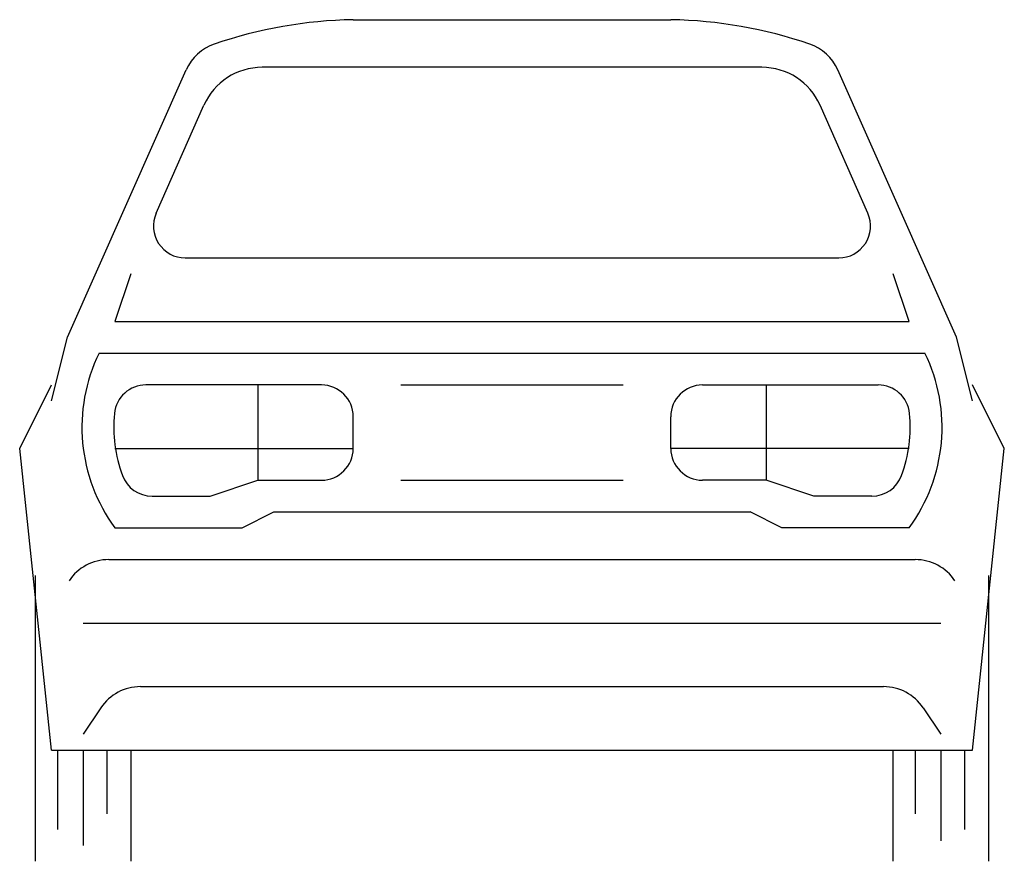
# Model space of a CAD drawing. Extents: x 2069 to 2131, y 949 to 1002.
import ezdxf

# ---------------------------------------------------------------- set-up
doc = ezdxf.new("R2010")
doc.units = 0
doc.layers.get('0').update_dxf_attribs({"linetype": 'CONTINUOUS'})
doc.layers.add('CAR_DTL', color=7, linetype='CONTINUOUS')

msp = doc.modelspace()

# ---------------------------------------------------------------- linework, layer by layer
at = {"color": 0}
for p, q in [((2090, 1002), (2110, 1002)), ((2072, 982), (2079.486, 998.844)), ((2115.738, 999), (2084.262, 999)), ((2128, 982), (2120.514, 998.844)), ((2077.594, 989.809), (2080.604, 996.617)), ((2122.406, 989.809), (2119.396, 996.617)), ((2079.424, 987), (2120.576, 987)), ((2071, 978), (2072, 982)), ((2129, 978), (2128, 982)), ((2074, 981), (2126, 981)), ((2069, 975), (2071, 979)), ((2088, 979), (2076.952, 979)), ((2112, 979), (2123.048, 979)), ((2131, 975), (2129, 979)), ((2090, 975), (2090, 977)), ((2110, 975), (2110, 977)), ((2071, 956), (2069, 975)), ((2129, 956), (2131, 975)), ((2081, 972), (2084, 973)), ((2084, 973), (2088, 973)), ((2116, 973), (2112, 973)), ((2119, 972), (2116, 973)), ((2077.337, 972), (2081, 972)), ((2122.663, 972), (2119, 972)), ((2083, 970), (2085, 971)), ((2085, 971), (2115, 971)), ((2117, 970), (2115, 971)), ((2075, 970), (2083, 970)), ((2125, 970), (2117, 970)), ((2074.606, 968), (2125.394, 968)), ((2070, 949), (2070, 967)), ((2130, 967), (2130, 949)), ((2076.606, 960), (2123.394, 960)), ((2071, 956), (2129, 956)), ((2076, 956), (2076, 949)), ((2124, 949), (2124, 956))]:
    msp.add_line(p, q, dxfattribs=at)
for centre, radius, start, end in [((2090.5, 973.5), 28.504, 91.00509, 108.92624), ((2109.5, 973.5), 28.504, 71.07376, 88.99491), ((2082.228, 997.626), 3, 108.92624, 156.03751), ((2117.772, 997.626), 3, 23.96249, 71.07376), ((2084.262, 995), 4, 90, 156.15431), ((2115.738, 995), 4, 23.84569, 90), ((2079.424, 989), 2, 156.15431, 270), ((2120.576, 989), 2, 270, 23.84569), ((2083.559, 976.324), 10.641, 153.9307, 216.45816), ((2116.441, 976.324), 10.641, 323.54184, 26.0693), ((2076.952, 977), 2, 90, 174.15395), ((2088, 977), 2, 0, 90), ((2112, 977), 2, 90, 180), ((2123.048, 977), 2, 5.84605, 90), ((2083.559, 976.324), 8.641, 174.15395, 200.4783), ((2116.441, 976.324), 8.641, 339.5217, 5.84605), ((2088, 975), 2, 270, 0), ((2112, 975), 2, 180, 270), ((2077.337, 974), 2, 200.4783, 270), ((2122.663, 974), 2, 270, 339.5217), ((2074.606, 965), 3, 90, 146.30993), ((2125.394, 965), 3, 33.69007, 90), ((2076.606, 957), 3, 90, 146.30993), ((2123.394, 957), 3, 33.69007, 90)]:
    msp.add_arc(centre, radius, start, end, dxfattribs=at)
at = {"layer": 'CAR_DTL', "color": 0}
for p, q in [((2076, 986), (2075, 983)), ((2125, 983), (2124, 986)), ((2075, 983), (2125, 983)), ((2084, 979), (2084, 973)), ((2093, 979), (2107, 979)), ((2116, 979), (2116, 973)), ((2075, 975), (2090, 975)), ((2125, 975), (2110, 975)), ((2093, 973), (2107, 973)), ((2073, 964), (2127, 964)), ((2074.109, 958.664), (2073, 957)), ((2125.891, 958.664), (2127, 957)), ((2071.39, 956), (2071.39, 951)), ((2073, 956), (2073, 949.992)), ((2074.49, 956), (2074.49, 952)), ((2125.39, 956), (2125.39, 952)), ((2127, 956), (2127, 950.292)), ((2128.49, 956), (2128.49, 951))]:
    msp.add_line(p, q, dxfattribs=at)

doc.saveas('drawing.dxf')
